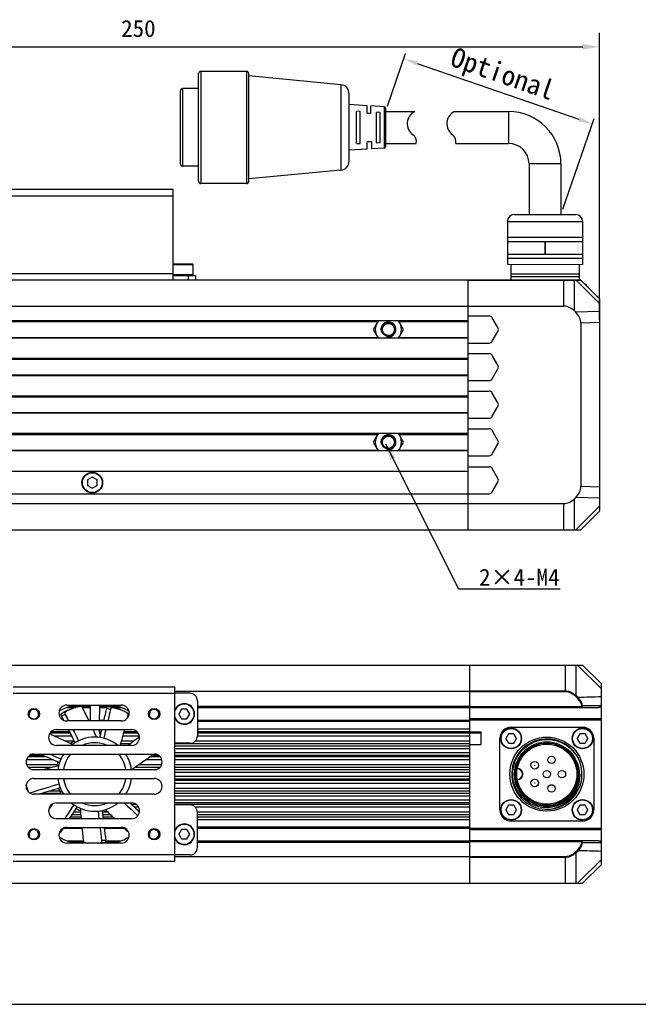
# Model space of a CAD drawing. Header units: millimetres. Extents: x -36 to 520, y 119 to 401.
# Tile 3 of 5: x 166 to 275, y 119 to 294. Entities that reach past the tile are written whole.
import ezdxf
from ezdxf.enums import TextEntityAlignment as Align

# ---------------------------------------------------------------- set-up
doc = ezdxf.new("R2010")
doc.units = ezdxf.units.MM
doc.header["$LTSCALE"] = 32.67
doc.header["$PDMODE"] = 3
doc.header["$PDSIZE"] = 8
doc.layers.get('0').update_dxf_attribs({"linetype": 'CONTINUOUS'})
doc.layers.get('Defpoints').update_dxf_attribs({"linetype": 'CONTINUOUS'})
for name, color, linetype in [('00_COMPONENTS', 7, 'CONTINUOUS'), ('50_ALL_DETAILS', 7, 'CONTINUOUS'), ('51__DRAFT_DIMS', 7, 'CONTINUOUS'), ('DRW0001FORMAT', 7, 'CONTINUOUS')]:
    doc.layers.add(name, color=color, linetype=linetype)
doc.layers.add('标注', color=3, linetype='CONTINUOUS', lineweight=25)
doc.layers.add('粗实线', color=7, linetype='CONTINUOUS', lineweight=30)
doc.styles.get("Standard").update_dxf_attribs({"font": 'simfang.ttf'})
doc.dimstyles.new('CST Standard', dxfattribs={"dimtxt": 3.5, "dimasz": 2.5, "dimexe": 1, "dimexo": 1, "dimgap": 0.6, "dimtad": 1, "dimtoh": 1, "dimdsep": 46, "dimtxsty": 'STANDARD', "dimcen": -2.5, "dimdle": 5, "dimadec": 1, "dimazin": 2, "dimtfac": 1, "dimtofl": 0, "dimtmove": 0, "dimatfit": 0, "dimfxl": 1, "dimtolj": 1, "dimarcsym": 0})
doc.dimstyles.new('DIMSTYLE_1', dxfattribs={"dimtxt": 3, "dimasz": 3, "dimexe": 2.5, "dimexo": 0.5, "dimgap": 0.75, "dimtad": 1, "dimlfac": 1.5, "dimdsep": 46, "dimtxsty": 'STANDARD', "dimblk": '_FILLED', "dimblk1": '_FILLED', "dimblk2": '_FILLED', "dimcen": 0.09, "dimclrt": 3, "dimazin": 2, "dimtp": 0.5, "dimtm": 0.5, "dimtfac": 1, "dimtofl": 0, "dimtmove": 0, "dimatfit": 3, "dimldrblk": '_FILLED', "dimfxl": 1, "dimtolj": 1, "dimarcsym": 0})
doc.dimstyles.get("Standard").update_dxf_attribs({"dimtxt": 3, "dimasz": 3, "dimexe": 2.5, "dimexo": 0.5, "dimtad": 1, "dimdsep": 46, "dimtxsty": 'STANDARD', "dimblk": '_FILLED', "dimblk1": '_FILLED', "dimblk2": '_FILLED', "dimcen": 0.09, "dimclrt": 3, "dimazin": 2, "dimtol": 1, "dimtp": 0.01, "dimtm": 0.01, "dimtfac": 1, "dimtofl": 0, "dimtmove": 0, "dimatfit": 3, "dimldrblk": '_FILLED', "dimfxl": 1, "dimtolj": 1, "dimarcsym": 0})

# ---------------------------------------------------------------- blocks, each defined once
blk = doc.blocks.new('_FILLED')
at = {"color": 0, "linetype": 'ByBlock'}
blk.add_solid([(0, 0), (-1, 0.167), (-1, -0.167)], dxfattribs=at)
blk = doc.blocks.new('*D1')
at = {"layer": '51__DRAFT_DIMS', "color": 0, "lineweight": -2}
for p, q in [((101.73, 240.34), (101.73, 291.26)), ((268.4, 240.34), (268.4, 291.26)), ((104.73, 288.76), (265.4, 288.76))]:
    blk.add_line(p, q, dxfattribs=at)
at = {"layer": 'Defpoints', "color": 0}
for p in [(268.4, 288.76), (101.73, 239.84), (268.4, 239.84)]:
    blk.add_point(p, dxfattribs=at)
at = {"layer": '51__DRAFT_DIMS', "color": 0, "linetype": 'ByBlock', "lineweight": -2, "xscale": 3, "yscale": 3, "zscale": 3, "rotation": 180}
blk.add_blockref('_FILLED', (101.73, 288.76), dxfattribs=at)
at = {"layer": '51__DRAFT_DIMS', "color": 0, "linetype": 'ByBlock', "lineweight": -2, "xscale": 3, "yscale": 3, "zscale": 3}
blk.add_blockref('_FILLED', (268.4, 288.76), dxfattribs=at)
at = {"layer": '51__DRAFT_DIMS', "color": 3, "insert": (186.57, 293.51), "char_height": 3, "attachment_point": 2, "line_spacing_factor": 0.9}
blk.add_mtext('\\A1;250', dxfattribs=at)
blk = doc.blocks.new('*D11')
at = {"layer": 'Defpoints', "color": 0}
for p in [(230.42, 277.29), (267.1, 275.1), (261.55, 259.01)]:
    blk.add_point(p, dxfattribs=at)
at = {"layer": '标注', "color": 0, "linetype": 'Continuous', "lineweight": -2, "ltscale": 3}
for p, q in [((230.75, 278.24), (233.98, 287.59)), ((236.01, 285.82), (264.74, 275.91)), ((261.87, 259.95), (267.43, 276.04))]:
    blk.add_line(p, q, dxfattribs=at)
at = {"layer": '标注', "color": 0}
for points in [[(236.15, 286.22), (235.88, 285.43), (233.65, 286.64)], [(264.6, 275.52), (264.87, 276.31), (267.1, 275.1)]]:
    blk.add_solid(points, dxfattribs=at)
at = {"layer": '标注', "color": 7, "insert": (251.08, 283.55), "char_height": 3.5, "attachment_point": 5, "rotation": 340.9636}
blk.add_mtext('\\A1;{\\C3;Optional}', dxfattribs=at)

msp = doc.modelspace()

# ---------------------------------------------------------------- linework, layer by layer
msp.add_line((265.3902, 257.7932), (265.3902, 250.1701))
at = {"color": 7}
msp.add_line((-36.1044, 118.9558), (519.9092, 118.9558), dxfattribs=at)
at = {"layer": '00_COMPONENTS', "color": 7}
for p, q in [((192.7327, 263.4299), (164.0661, 263.4299)), ((166.7994, 263.4975), (166.7327, 263.4309)), ((166.7994, 263.4975), (168.6661, 263.4975)), ((168.666, 263.4975), (168.7327, 263.4309)), ((188.1327, 263.4975), (188.0661, 263.4309)), ((188.1327, 263.4975), (189.9994, 263.4975)), ((189.9994, 263.4975), (190.0661, 263.4309)), ((192.7327, 247.4299), (192.7327, 263.4299)), ((196.1661, 250.2299), (192.7327, 250.2299)), ((196.2327, 250.1633), (196.2327, 248.2966)), ((192.7327, 248.2299), (196.7327, 248.2299)), ((196.7327, 248.2299), (196.7327, 247.4299)), ((264.7835, 247.9865), (252.648, 247.9865)), ((105.0661, 247.4299), (264.9319, 247.4299)), ((245.0661, 203.0966), (245.0661, 247.4299)), ((252.6865, 247.6504), (252.6874, 247.6483)), ((264.9661, 247.4253), (264.9661, 247.4633)), ((108.1014, 242.7633), (262.0308, 242.7633)), ((268.3597, 244.0966), (268.3994, 244.0966)), ((268.3994, 244.0966), (268.3994, 206.4299)), ((245.0661, 241.0299), (248.7853, 241.0299)), ((264.1827, 241.6776), (263.9192, 241.9338)), ((245.0661, 240.1633), (111.7327, 240.1633)), ((229.1169, 240.1633), (228.2316, 238.6299)), ((233.6203, 238.6299), (232.735, 240.1633)), ((250.3634, 238.9633), (249.3627, 240.6966)), ((265.0661, 239.7468), (265.0661, 210.7798)), ((228.2316, 238.6299), (229.1169, 237.0966)), ((232.735, 237.0966), (233.6203, 238.6299)), ((249.3627, 236.5633), (250.3634, 238.2966)), ((245.0661, 237.0966), (111.7327, 237.0966)), ((245.0661, 236.2299), (248.7853, 236.2299)), ((245.0661, 234.3633), (248.7853, 234.3633)), ((250.3634, 232.2966), (249.3627, 234.0299)), ((245.0661, 233.4966), (111.7327, 233.4966)), ((249.3627, 229.8966), (250.3634, 231.6299)), ((245.0661, 230.4299), (111.7327, 230.4299)), ((245.0661, 229.5633), (248.7853, 229.5633)), ((245.0661, 227.6966), (248.7853, 227.6966)), ((250.3634, 225.6299), (249.3627, 227.3633)), ((245.0661, 226.8299), (111.7327, 226.8299)), ((245.0661, 223.7633), (111.7327, 223.7633)), ((249.3627, 223.2299), (250.3634, 224.9633)), ((245.0661, 222.8966), (248.7853, 222.8966)), ((245.0661, 220.1633), (111.7327, 220.1633)), ((229.1169, 220.1633), (228.2316, 218.6299)), ((233.6203, 218.6299), (232.735, 220.1633)), ((245.0661, 221.0299), (248.7853, 221.0299)), ((250.3634, 218.9633), (249.3627, 220.6966)), ((228.2316, 218.6299), (229.1169, 217.0966)), ((232.735, 217.0966), (233.6203, 218.6299)), ((249.3627, 216.5633), (250.3634, 218.2966)), ((245.0661, 217.0966), (111.7327, 217.0966)), ((245.0661, 216.2299), (248.7853, 216.2299)), ((245.0661, 213.4299), (111.7327, 213.4299)), ((245.0661, 214.2966), (248.7853, 214.2966)), ((250.3634, 212.2299), (249.3627, 213.9633)), ((178.3994, 212.4283), (177.5661, 211.9472)), ((177.5661, 211.9472), (177.5661, 210.9849)), ((179.2327, 211.9472), (178.3994, 212.4283)), ((179.2327, 210.9849), (179.2327, 211.9472)), ((249.3627, 209.8299), (250.3634, 211.5633)), ((177.5661, 210.9849), (178.3994, 210.5038)), ((178.3994, 210.5038), (179.2327, 210.9849)), ((108.0135, 209.4966), (248.7853, 209.4966)), ((263.9192, 208.5928), (264.1827, 208.849)), ((108.1014, 207.7633), (262.0308, 207.7633)), ((268.3994, 206.4299), (265.0661, 203.0966)), ((105.0661, 203.0966), (265.0661, 203.0966)), ((105.3771, 179.1054), (265.3771, 179.1054)), ((245.3771, 140.4387), (245.3771, 179.1054)), ((268.7105, 175.7721), (265.3771, 179.1054)), ((164.3771, 175.2387), (193.0438, 175.2387)), ((193.0438, 144.3054), (193.0438, 175.2387)), ((268.7105, 143.7721), (268.7105, 175.7721)), ((245.3771, 174.4387), (193.0438, 174.4387)), ((195.7105, 174.1054), (193.0438, 174.1054)), ((173.8771, 172.0054), (183.5438, 172.0054)), ((173.9364, 171.6054), (175.4811, 171.6054)), ((174.2618, 171.1924), (174.9146, 171.43)), ((175.0219, 171.989), (175.0169, 172.0054)), ((176.6436, 171.6054), (178.0532, 171.6054)), ((179.6779, 171.6054), (181.0221, 171.6054)), ((182.1572, 171.6054), (183.4845, 171.6054)), ((182.3993, 171.9889), (182.4043, 172.0054)), ((182.6666, 171.4455), (183.3193, 171.2079)), ((194.2294, 171.2721), (193.7482, 170.4387)), ((195.1916, 171.2721), (194.2294, 171.2721)), ((195.6727, 170.4387), (195.1916, 171.2721)), ((197.0438, 172.7721), (197.0438, 166.5721)), ((197.0438, 171.6054), (245.3771, 171.6054)), ((245.3771, 171.5721), (268.2024, 171.5721)), ((173.3624, 169.3047), (172.9405, 170.1367)), ((173.2095, 169.6063), (172.9405, 170.1367)), ((173.5932, 170.3746), (174.1857, 169.2054)), ((193.7482, 170.4387), (194.2294, 169.6054)), ((194.2294, 169.6054), (195.1916, 169.6054)), ((195.1916, 169.6054), (195.6727, 170.4387)), ((268.7105, 169.5721), (245.3771, 169.5721)), ((172.0438, 167.6721), (185.3771, 167.6721)), ((173.2836, 169.3387), (173.3451, 169.3387)), ((183.5438, 169.2054), (173.8771, 169.2054)), ((177.7598, 169.3387), (178.0895, 169.3387)), ((179.6253, 169.3387), (180.4744, 169.3387)), ((179.7522, 166.2744), (180.0826, 167.6721)), ((180.7913, 167.6721), (180.4293, 166.1403)), ((197.0438, 169.3387), (245.3771, 169.3387)), ((268.7105, 169.3721), (245.3771, 169.3721)), ((252.7105, 168.1054), (265.3771, 168.1054)), ((245.3771, 167.3054), (247.3771, 167.3054)), ((245.3771, 167.1054), (247.3771, 167.1054)), ((247.3771, 165.0387), (247.3771, 167.3054)), ((250.7105, 153.4387), (250.7105, 166.1054)), ((252.2266, 166.9387), (251.7454, 166.1054)), ((251.7454, 166.1054), (252.2266, 165.2721)), ((253.1888, 166.9387), (252.2266, 166.9387)), ((253.6699, 166.1054), (253.1888, 166.9387)), ((253.1888, 165.2721), (253.6699, 166.1054)), ((264.8932, 166.9387), (264.4121, 166.1054)), ((264.4121, 166.1054), (264.8932, 165.2721)), ((265.8555, 166.9387), (264.8932, 166.9387)), ((266.3366, 166.1054), (265.8555, 166.9387)), ((265.8555, 165.2721), (266.3366, 166.1054)), ((267.3771, 166.1054), (267.3771, 153.4387)), ((185.3771, 164.8721), (172.0438, 164.8721)), ((195.7105, 165.2387), (193.0438, 165.2387)), ((245.3771, 165.0387), (247.3771, 165.0387)), ((252.2266, 165.2721), (253.1888, 165.2721)), ((264.8932, 165.2721), (265.8555, 165.2721)), ((168.0438, 163.3387), (189.3771, 163.3387)), ((189.3771, 160.5387), (168.0438, 160.5387)), ((168.0438, 159.0054), (189.3771, 159.0054)), ((166.7759, 157.2751), (166.6703, 157.874)), ((189.3771, 156.2054), (168.0438, 156.2054)), ((172.0438, 154.6721), (185.3771, 154.6721)), ((195.7105, 154.3054), (193.0438, 154.3054)), ((252.2266, 154.2721), (251.7454, 153.4387)), ((253.1888, 154.2721), (252.2266, 154.2721)), ((253.6699, 153.4387), (253.1888, 154.2721)), ((264.8932, 154.2721), (264.4121, 153.4387)), ((265.8555, 154.2721), (264.8932, 154.2721)), ((266.3366, 153.4387), (265.8555, 154.2721)), ((179.63, 151.8721), (179.4698, 153.2367)), ((180.1519, 153.3421), (180.3246, 151.8721)), ((197.0438, 146.7721), (197.0438, 152.9721)), ((251.7454, 153.4387), (252.2266, 152.6054)), ((252.2266, 152.6054), (253.1888, 152.6054)), ((253.1888, 152.6054), (253.6699, 153.4387)), ((264.4121, 153.4387), (264.8932, 152.6054)), ((264.8932, 152.6054), (265.8555, 152.6054)), ((265.8555, 152.6054), (266.3366, 153.4387)), ((185.3771, 151.8721), (172.0438, 151.8721)), ((173.2836, 150.2054), (176.5516, 150.2054)), ((173.8771, 150.3387), (183.5438, 150.3387)), ((180.5225, 150.2054), (184.0492, 150.2054)), ((197.0438, 150.2054), (245.3771, 150.2054)), ((245.3771, 150.1721), (268.7105, 150.1721)), ((265.3771, 151.4387), (252.7105, 151.4387)), ((173.2009, 150.1636), (172.7724, 149.5065)), ((194.2294, 149.9387), (193.7482, 149.1054)), ((193.7482, 149.1054), (194.2294, 148.2721)), ((195.1916, 149.9387), (194.2294, 149.9387)), ((195.6727, 149.1054), (195.1916, 149.9387)), ((195.1916, 148.2721), (195.6727, 149.1054)), ((245.3771, 149.9721), (268.7105, 149.9721)), ((183.5438, 147.5387), (173.8771, 147.5387)), ((173.9364, 147.9387), (176.8096, 147.9387)), ((175.0167, 147.5387), (175.0216, 147.5552)), ((180.7846, 147.9387), (183.4845, 147.9387)), ((182.3991, 147.5551), (182.4041, 147.5387)), ((194.2294, 148.2721), (195.1916, 148.2721)), ((197.0438, 147.9387), (245.3771, 147.9387)), ((268.2024, 147.9721), (245.3771, 147.9721)), ((195.7105, 145.4387), (193.0438, 145.4387)), ((245.3771, 145.1054), (193.0438, 145.1054)), ((193.0438, 144.3054), (164.3771, 144.3054)), ((268.7105, 143.7721), (265.3771, 140.4387)), ((105.3771, 140.4387), (265.3771, 140.4387))]:
    msp.add_line(p, q, dxfattribs=at)
at = {"layer": '00_COMPONENTS', "color": 4}
for p, q in [((192.7327, 262.2966), (164.0661, 262.2966)), ((166.8994, 263.4975), (166.8994, 263.4299)), ((168.5661, 263.4975), (168.5661, 263.4299)), ((188.2327, 263.4975), (188.2327, 263.4299)), ((189.8994, 263.4975), (189.8994, 263.4299)), ((192.7327, 250.1633), (196.2327, 250.1633)), ((164.0661, 248.5633), (192.7327, 248.5633)), ((196.2327, 248.2966), (192.7327, 248.2966)), ((195.3994, 248.2299), (195.3994, 247.4299)), ((245.0661, 247.3714), (262.0308, 247.3714)), ((262.0308, 242.7633), (262.0308, 247.4299)), ((262.0308, 247.3714), (262.1602, 247.3713)), ((263.9192, 247.3465), (264.2719, 247.3465)), ((263.9192, 241.9338), (263.9192, 247.3465)), ((264.2719, 247.3465), (264.8872, 247.3647)), ((264.3384, 247.3485), (264.3702, 247.3494)), ((264.4311, 247.3513), (264.6338, 247.3573)), ((264.6338, 247.3573), (264.726, 247.36)), ((264.7491, 247.3607), (264.7954, 247.362)), ((264.8185, 247.3627), (264.8644, 247.364)), ((264.8872, 247.3647), (265.0686, 247.3698)), ((265.052, 247.3695), (265.0686, 247.3698)), ((265.0686, 247.3698), (265.073, 247.3717)), ((265.0686, 247.3698), (265.073, 247.3717)), ((268.3994, 241.7945), (264.1827, 241.6776)), ((127.7588, 240.0299), (229.0399, 240.0299)), ((232.812, 240.0299), (245.0661, 240.0299)), ((268.3994, 239.8392), (265.0661, 239.7468)), ((127.7588, 237.2299), (229.0399, 237.2299)), ((232.812, 237.2299), (245.0661, 237.2299)), ((111.7327, 233.3633), (245.0661, 233.3633)), ((111.7327, 230.5633), (245.0661, 230.5633)), ((111.7327, 226.6966), (245.0661, 226.6966)), ((111.7327, 223.8966), (245.0661, 223.8966)), ((127.7588, 220.0299), (229.0399, 220.0299)), ((232.812, 220.0299), (245.0661, 220.0299)), ((127.7588, 217.2299), (229.0399, 217.2299)), ((232.812, 217.2299), (245.0661, 217.2299)), ((268.3994, 210.6873), (265.0661, 210.7798)), ((263.9192, 203.0966), (263.9192, 208.5928)), ((268.3994, 208.7321), (264.1827, 208.849)), ((262.0308, 203.0966), (262.0308, 207.7633)), ((268.3994, 207.3133), (264.1827, 203.0966)), ((262.3418, 174.3559), (262.3418, 179.1054)), ((264.2303, 173.6927), (264.2303, 179.1054)), ((268.7105, 174.8887), (264.4938, 179.1054)), ((164.3771, 174.1054), (193.0438, 174.1054)), ((262.3418, 174.4973), (245.3771, 174.4973)), ((262.3418, 174.3559), (245.3771, 174.3559)), ((264.117, 173.5762), (264.2303, 173.6927)), ((264.4697, 173.2332), (264.117, 173.5762)), ((264.583, 173.3497), (264.2303, 173.6927)), ((264.4697, 173.2332), (264.583, 173.3497)), ((174.4641, 171.8054), (177.9894, 171.8054)), ((179.6851, 171.8054), (182.9569, 171.8054)), ((180.9758, 171.4861), (181.6285, 171.2485)), ((181.9465, 171.5419), (181.2938, 171.7795)), ((197.0438, 171.8054), (245.3771, 171.8054)), ((245.3771, 171.7721), (265.054, 171.7721)), ((265.054, 171.7721), (265.054, 171.5721)), ((265.2405, 171.927), (265.3797, 171.9595)), ((265.3797, 171.9595), (268.6708, 171.9489)), ((172.9405, 170.1367), (173.5932, 170.3746)), ((172.9955, 170.5659), (173.6483, 170.8035)), ((197.0438, 169.1387), (245.3771, 169.1387)), ((197.0438, 167.8244), (245.3771, 167.8244)), ((174.5206, 167.0127), (170.8571, 167.0127)), ((171.1211, 167.3246), (174.3633, 167.3246)), ((174.7724, 166.513), (171.6593, 166.513)), ((179.6268, 167.3246), (180.0006, 167.3246)), ((179.9269, 167.0127), (179.6845, 167.0127)), ((186.7552, 166.513), (183.8272, 166.513)), ((186.5638, 167.0127), (183.9585, 167.0127)), ((184.0389, 167.3246), (186.2999, 167.3246)), ((197.0438, 167.3246), (245.3771, 167.3246)), ((245.3771, 167.0127), (197.0438, 167.0127)), ((245.3771, 166.513), (197.0438, 166.513)), ((245.3771, 167.2721), (247.3771, 167.2721)), ((175.1522, 165.6253), (173.5969, 165.6253)), ((185.0211, 165.1255), (183.4502, 165.1255)), ((185.6902, 165.6253), (183.5879, 165.6253)), ((245.3771, 165.1255), (193.0438, 165.1255)), ((193.0438, 164.8193), (245.3771, 164.8193)), ((193.0438, 164.3195), (245.3771, 164.3195)), ((245.3771, 165.6253), (196.649, 165.6253)), ((170.27, 162.8186), (166.9553, 162.8186)), ((167.3006, 163.1248), (169.5556, 163.1248)), ((190.4657, 162.8186), (188.53, 162.8186)), ((188.9477, 163.1248), (190.1204, 163.1248)), ((193.0438, 163.6246), (245.3771, 163.6246)), ((193.0438, 163.1248), (245.3771, 163.1248)), ((245.3771, 162.8186), (193.0438, 162.8186)), ((171.4334, 162.3188), (166.6969, 162.3188)), ((172.1102, 161.4253), (166.742, 161.4253)), ((171.1356, 160.9255), (167.0794, 160.9255)), ((190.3416, 160.9255), (185.8549, 160.9255)), ((190.6789, 161.4253), (186.5763, 161.4253)), ((190.7241, 162.3188), (187.8387, 162.3188)), ((245.3771, 162.3188), (193.0438, 162.3188)), ((245.3771, 161.4253), (193.0438, 161.4253)), ((245.3771, 160.9255), (193.0438, 160.9255)), ((167.5783, 160.6193), (170.0017, 160.6193)), ((185.5607, 160.6193), (189.8427, 160.6193)), ((193.0438, 160.6193), (245.3771, 160.6193)), ((193.0438, 160.1195), (245.3771, 160.1195)), ((193.0438, 159.4246), (245.3771, 159.4246)), ((193.0438, 158.9248), (245.3771, 158.9248)), ((166.776, 157.2253), (166.6969, 157.2253)), ((172.3971, 157.2253), (172.3394, 157.2253)), ((245.3771, 158.6186), (193.0438, 158.6186)), ((245.3771, 158.1188), (193.0438, 158.1188)), ((245.3771, 157.2253), (193.0438, 157.2253)), ((167.4931, 156.3184), (167.4655, 156.4747)), ((169.6609, 156.4193), (172.6869, 156.4193)), ((172.6187, 156.7255), (170.676, 156.7255)), ((245.3771, 156.7255), (193.0438, 156.7255)), ((193.0438, 156.4193), (245.3771, 156.4193)), ((193.0438, 155.9195), (245.3771, 155.9195)), ((170.9454, 153.9188), (170.8035, 153.9188)), ((186.1784, 154.4186), (185.3409, 154.4186)), ((186.6174, 153.9188), (185.8725, 153.9188)), ((193.0438, 155.2246), (245.3771, 155.2246)), ((193.0438, 154.7248), (245.3771, 154.7248)), ((245.3771, 154.4186), (193.0438, 154.4186)), ((245.3771, 153.9188), (196.649, 153.9188)), ((174.5454, 152.2195), (176.3609, 152.2195)), ((176.3343, 152.5314), (174.7498, 152.5314)), ((176.2937, 153.0312), (175.0777, 153.0312)), ((181.1757, 153.0312), (180.1943, 153.0312)), ((181.6696, 152.5314), (180.2469, 152.5314)), ((180.2836, 152.2195), (181.9811, 152.2195)), ((245.3771, 153.0312), (197.0438, 153.0312)), ((245.3771, 152.5314), (197.0438, 152.5314)), ((197.0438, 152.2195), (245.3771, 152.2195)), ((197.0438, 151.7198), (245.3771, 151.7198)), ((197.0438, 150.4054), (245.3771, 150.4054)), ((172.7724, 149.5065), (172.6495, 149.6096)), ((174.4641, 147.7387), (176.8873, 147.7387)), ((179.8915, 147.6419), (180.5861, 147.6419)), ((180.7846, 148.0264), (180.0899, 148.0264)), ((180.72, 147.7387), (182.9568, 147.7387)), ((197.0438, 147.7387), (245.3771, 147.7387)), ((265.054, 147.7721), (245.3771, 147.7721)), ((265.054, 147.7721), (265.054, 147.9721)), ((265.2405, 147.6171), (265.3797, 147.5846)), ((268.6708, 147.5952), (265.3797, 147.5846)), ((193.0438, 145.4387), (164.3771, 145.4387)), ((245.3771, 145.1882), (262.3418, 145.1882)), ((245.3771, 145.0468), (262.3418, 145.0468)), ((262.3418, 140.4387), (262.3418, 145.1882)), ((264.117, 145.9679), (264.4697, 146.3109)), ((264.117, 145.9679), (264.2303, 145.8514)), ((264.2303, 145.8514), (264.583, 146.1944)), ((264.2303, 140.4387), (264.2303, 145.8514)), ((264.4697, 146.3109), (264.583, 146.1944)), ((268.7105, 144.6554), (264.4938, 140.4387))]:
    msp.add_line(p, q, dxfattribs=at)
at = {"layer": '00_COMPONENTS', "color": 7}
for points in [[(266.05, 246.3995), (265.6657, 246.7819), (265.2854, 247.1604), (265.073, 247.3717)], [(268.3638, 244.0966), (268.0314, 244.4275), (267.6271, 244.8298), (267.2269, 245.2282), (266.8306, 245.6226), (266.05, 246.3995)], [(173.5932, 170.3746), (173.8569, 169.8547), (174.1203, 169.3347)], [(180.7912, 167.6721), (180.6977, 167.2752), (180.5636, 166.7077), (180.4293, 166.1403)], [(179.7522, 166.2744), (179.8893, 166.8534), (180.0261, 167.4324)], [(179.6301, 151.8721), (179.5376, 152.6575), (179.4698, 153.2367)], [(180.1519, 153.3421), (180.2211, 152.7512), (180.2905, 152.1604), (180.3246, 151.8721)]]:
    msp.add_lwpolyline(points, dxfattribs=at)
for centre, radius in [((230.926, 238.6299), 1.214), ((230.926, 238.6299), 1.0807), ((230.926, 218.6299), 1.214), ((230.926, 218.6299), 1.0807), ((178.3994, 211.4633), 1.8333), ((168.0438, 170.4387), 1), ((168.0438, 170.4387), 0.9333), ((189.3771, 170.4387), 1), ((189.3771, 170.4387), 0.9333), ((252.7105, 166.1054), 1.8333), ((265.3771, 166.1054), 1.8333), ((259.0438, 159.7721), 5.7333), ((259.0438, 159.7721), 5.5333), ((259.0438, 159.7721), 5.3333), ((259.8679, 162.3082), 0.6667), ((256.8864, 161.3395), 0.6667), ((259.0438, 159.7721), 0.6667), ((261.7105, 159.7721), 0.6667), ((256.8864, 158.2046), 0.6667), ((259.8679, 157.2359), 0.6667), ((252.7105, 153.4387), 1.8333), ((265.3771, 153.4387), 1.8333), ((168.0438, 149.1054), 1), ((168.0438, 149.1054), 0.9333), ((189.3771, 149.1054), 1), ((189.3771, 149.1054), 0.9333)]:
    msp.add_circle(centre, radius, dxfattribs=at)
at = {"layer": '00_COMPONENTS', "color": 4}
for centre, radius in [((178.3994, 211.4633), 1.7667), ((252.7105, 166.1054), 1.7667), ((265.3771, 166.1054), 1.7667), ((259.0438, 159.7721), 6.5667), ((256.8864, 161.3395), 0.00667), ((259.8679, 162.3082), 0.00667), ((259.0438, 159.7721), 0.00667), ((261.7105, 159.7721), 0.00667), ((256.8864, 158.2046), 0.00667), ((259.8679, 157.2359), 0.00667), ((252.7105, 153.4387), 1.7667), ((265.3771, 153.4387), 1.7667)]:
    msp.add_circle(centre, radius, dxfattribs=at)
at = {"layer": '00_COMPONENTS', "color": 7}
for centre, radius, start, end in [((196.1661, 250.1633), 0.0667, 0, 90), ((196.1661, 248.2966), 0.0667, 270, 0), ((264.9319, 247.2299), 0.2, 45.142107, 90), ((248.7853, 240.3633), 0.6667, 30, 90), ((230.926, 238.6299), 2.3333, 138.90566, 221.09434), ((230.926, 238.6299), 2.3333, 318.90566, 41.09434), ((249.7861, 238.6299), 0.6667, 330, 30), ((248.7853, 236.8966), 0.6667, 270, 330), ((248.7853, 233.6966), 0.6667, 30, 90), ((249.7861, 231.9633), 0.6667, 330, 30), ((248.7853, 230.2299), 0.6667, 270, 330), ((248.7853, 227.0299), 0.6667, 30, 90), ((249.7861, 225.2966), 0.6667, 330, 30), ((248.7853, 223.5633), 0.6667, 270, 330), ((230.926, 218.6299), 2.3333, 138.90566, 221.09434), ((230.926, 218.6299), 2.3333, 318.90566, 41.09434), ((248.7853, 220.3633), 0.6667, 30, 90), ((249.7861, 218.6299), 0.6667, 330, 30), ((248.7853, 216.8966), 0.6667, 270, 330), ((248.7853, 213.6299), 0.6667, 30, 90), ((178.3994, 211.4633), 0.9333, 147.570648, 153.234499), ((178.3994, 211.4633), 0.9333, 87.023371, 93.565993), ((178.3994, 211.4633), 0.9333, 27.897168, 33.565993), ((249.7861, 211.8966), 0.6667, 330, 30), ((178.3994, 211.4633), 0.9333, 207.791836, 212.906766), ((178.3994, 211.4633), 0.9333, 267.574511, 272.906766), ((178.3994, 211.4633), 0.9333, 328.115076, 333.234499), ((248.7853, 210.1633), 0.6667, 270, 330), ((195.7105, 172.7721), 1.3333, 0, 90), ((173.8771, 170.6054), 1.4, 90, 270), ((178.7105, 159.7721), 12.7616, 106.53122, 119.042547), ((177.1506, 165.3253), 6.502, 116.870039, 122.591973), ((177.1225, 165.3797), 6.4408, 116.207272, 116.865296), ((177.1029, 165.4201), 6.3959, 110.006906, 116.209483), ((74.0344, 119.1908), 115.2121, 25.72865, 27.049778), ((176.3873, 170.6921), 1.9513, 31.38553, 42.310968), ((-311.3443, 163.0186), 489.4747, 0.724219, 1.017241), ((270.1716, 168.3829), 90.5514, 177.831034, 179.47957), ((181.3072, 170.5229), 2.0707, 134.259332, 141.56885), ((181.1082, 165.0942), 6.502, 76.870039, 82.591973), ((178.7105, 159.7721), 12.7616, 60.956889, 73.468783), ((181.1216, 165.1539), 6.4408, 76.207272, 76.865296), ((181.1325, 165.1974), 6.3959, 70.006906, 76.209483), ((183.5438, 170.6054), 1.4, 270, 90), ((194.7105, 170.4387), 1.8333, 204.417144, 155.582856), ((194.7105, 170.4387), 0.9333, 117.851978, 123.234499), ((194.7105, 170.4387), 0.9333, 57.836628, 63.234499), ((266.336, 171.5126), 2.3753, 1.433646, 10.584491), ((72.8892, 195.9344), 114.7731, 346.796974, 347.051287), ((194.7105, 170.4387), 0.9333, 177.30059, 183.234499), ((194.7105, 170.4387), 0.9333, 237.836628, 243.234499), ((194.7105, 170.4387), 0.9333, 297.851978, 303.234499), ((194.7105, 170.4387), 0.9333, 357.30059, 3.234499), ((172.0438, 166.2721), 1.4, 90, 270), ((-958.3632, -404.0295), 1268.6666, 26.6672169, 26.7842326), ((73.2745, 118.8286), 116.0539, 24.163013, 24.889529), ((270.1716, 168.3829), 90.5514, 180.449786, 180.692075), ((71.7581, 196.2163), 115.9388, 344.314752, 345.747167), ((185.3771, 166.2721), 1.4, 270, 90), ((252.7105, 166.1054), 2, 90, 180), ((265.3771, 166.1054), 2, 0, 90), ((124.3739, 60.7596), 115.8438, 64.162073, 66.378288), ((178.8119, 159.7731), 6.5695, 50.926307, 129.089863), ((180.5303, 167.3308), 0.9044, 182.637187, 222.060061), ((-573.8798, 1181.7511), 1268.6443, 306.7218343, 306.8394692), ((195.7105, 166.5721), 1.3333, 270, 360), ((252.7105, 166.1054), 0.9333, 177.023471, 183.565993), ((252.7105, 166.1054), 0.9333, 117.908454, 123.565993), ((259.0438, 159.7721), 6.2333, 20.894128, 20.584684), ((252.7105, 166.1054), 0.9333, 58.11066, 63.234499), ((252.7105, 166.1054), 0.9333, 357.574486, 2.906766), ((265.3771, 166.1054), 0.9333, 177.023471, 183.565993), ((265.3771, 166.1054), 0.9333, 117.908454, 123.565993), ((265.3771, 166.1054), 0.9333, 58.11066, 63.234499), ((265.3771, 166.1054), 0.9333, 357.574486, 2.906766), ((178.8119, 159.7731), 6.9029, 121.522041, 128.384123), ((252.7105, 166.1054), 0.9333, 237.559362, 243.234499), ((252.7105, 166.1054), 0.9333, 297.796251, 302.906766), ((265.3771, 166.1054), 0.9333, 237.559362, 243.234499), ((265.3771, 166.1054), 0.9333, 297.796251, 302.906766), ((168.0438, 161.9387), 1.4, 90, 270), ((-329.7224, -1002.6593), 1268.1999, 66.6673255, 66.8402469), ((178.8119, 159.7731), 6.5695, 147.121404, 173.305511), ((178.8119, 159.7731), 6.5695, 6.692886, 32.8721), ((120.3004, 256.3982), 115.8121, 304.162122, 306.530359), ((189.3771, 161.9387), 1.4, 270, 90), ((200.7987, 48.7638), 116.018, 104.162844, 105.542689), ((178.8119, 159.7731), 6.9029, 161.523277, 168.381655), ((178.7105, 159.7721), 6.9029, 6.377146, 7.861893), ((253.7105, 159.7721), 1, 275.379379, 84.620621), ((253.7771, 159.7721), 1, 271.601628, 88.398607), ((168.0438, 157.6054), 1.4, 90, 270), ((178.8119, 159.7731), 6.5695, 186.711108, 212.902484), ((178.8119, 159.7731), 6.5695, 327.099795, 353.28883), ((189.3771, 157.6054), 1.4, 270, 90), ((252.3183, 159.5638), 12.5618, 0.94986, 1.562327), ((259.0838, 159.5208), 5.8044, 2.625772, 3.808503), ((260.3654, 159.5811), 4.5215, 2.42094, 2.606477), ((172.9552, 159.071), 6.3972, 190.761543, 196.20972), ((173.0603, 158.3834), 6.3813, 190.001398, 193.897772), ((172.9971, 159.0829), 6.4408, 196.207272, 196.865296), ((173.0534, 159.1005), 6.4998, 196.869659, 202.371008), ((536.325, -1057.175), 1268.4647, 106.6683679, 106.9053788), ((536.5598, -1057.9594), 1268.5939, 106.6672128, 106.8444527), ((178.8119, 159.7731), 6.9029, 201.520346, 208.383661), ((267.2293, 88.7102), 116.2879, 144.163087, 144.520249), ((172.0438, 153.2721), 1.4, 90, 270), ((266.5248, 89.2025), 115.4284, 145.567315, 146.148233), ((314.6622, 236.4045), 165.8453, 209.832761, 209.877115), ((235.373, 39.4362), 131.5334, 119.224008, 119.347349), ((1253.1806, -554.6664), 1290.3182, 146.6683681, 146.7995935), ((1235.6341, -543.1265), 1268.6274, 146.6672198, 146.7813846), ((178.8119, 159.7731), 6.5695, 230.950599, 309.042737), ((178.7105, 159.7721), 6.9029, 242.222624, 249.313203), ((292.0581, 162.1568), 116.1236, 184.162751, 185.081196), ((1028.4379, 1050.6912), 1231.1844, 226.6997723, 226.8537364), ((185.3771, 153.2721), 1.4, 270, 90), ((195.7105, 152.9721), 1.3333, 0, 90), ((252.7105, 153.4387), 0.9333, 117.908454, 123.565993), ((252.7105, 153.4387), 0.9333, 58.11066, 63.234499), ((265.3771, 153.4387), 0.9333, 117.908454, 123.565993), ((265.3771, 153.4387), 0.9333, 58.11066, 63.234499), ((178.7105, 159.7721), 6.9029, 282.363805, 289.057664), ((263.9411, 234.3029), 115.9966, 224.162071, 225.286556), ((252.7105, 153.4387), 2, 180, 270), ((252.7105, 153.4387), 0.9333, 177.023471, 183.565993), ((252.7105, 153.4387), 0.9333, 237.559362, 243.234499), ((252.7105, 153.4387), 0.9333, 297.796251, 302.906766), ((252.7105, 153.4387), 0.9333, 357.574486, 2.906766), ((265.3771, 153.4387), 0.9333, 177.023471, 183.565993), ((265.3771, 153.4387), 0.9333, 237.559362, 243.234499), ((265.3771, 153.4387), 2, 270, 360), ((265.3771, 153.4387), 0.9333, 297.796251, 302.906766), ((265.3771, 153.4387), 0.9333, 357.574486, 2.906766), ((173.8771, 148.9387), 1.4, 90, 270), ((291.0858, 162.0642), 115.1469, 185.844637, 187.050305), ((183.5438, 148.9387), 1.4, 270, 90), ((263.1754, 233.5155), 114.8982, 226.430291, 227.018926), ((194.7105, 149.1054), 1.8333, 204.417144, 155.582856), ((178.7105, 159.7721), 12.7616, 240.956889, 253.468783), ((178.7105, 159.7721), 12.7616, 286.53122, 299.042547), ((194.7105, 149.1054), 0.9333, 177.30059, 183.234499), ((194.7105, 149.1054), 0.9333, 117.851978, 123.234499), ((194.7105, 149.1054), 0.9333, 57.836628, 63.234499), ((194.7105, 149.1054), 0.9333, 357.30059, 3.234499), ((178.5075, 154.0277), 6.5429, 256.730144, 262.693981), ((178.473, 153.9929), 6.5075, 277.272265, 282.58998), ((179.164, 154.0141), 6.529, 277.281037, 282.581208), ((194.7105, 149.1054), 0.9333, 237.836628, 243.234499), ((194.7105, 149.1054), 0.9333, 297.851978, 303.234499), ((195.7105, 146.7721), 1.3333, 270, 360), ((266.336, 148.0315), 2.3753, 349.415509, 358.566353)]:
    msp.add_arc(centre, radius, start, end, dxfattribs=at)
at = {"layer": '00_COMPONENTS', "color": 4}
for centre, radius, start, end in [((264.9294, 247.2405), 0.1895, 83.760988, 89.987938), ((230.926, 238.6299), 1.3333, 255, 195), ((230.926, 218.6299), 1.3333, 255, 195), ((168.0438, 170.4387), 0.8333, 255, 195), ((189.3771, 170.4387), 0.8333, 255, 195), ((194.7105, 170.4387), 1.7667, 199.019547, 160.980427), ((178.8119, 159.7731), 5.5695, 66.330903, 113.668251), ((178.8119, 159.7731), 5.5695, 140.183194, 172.09793), ((178.8119, 159.7731), 5.5695, 7.901668, 39.815814), ((178.8119, 159.7731), 5.5695, 187.922927, 219.843809), ((178.8119, 159.7731), 5.5695, 320.155204, 352.076582), ((178.8119, 159.7731), 5.5695, 246.383194, 293.615777), ((194.7105, 149.1054), 1.7667, 199.019547, 160.980427), ((168.0438, 149.1054), 0.8333, 255, 195), ((189.3771, 149.1054), 0.8333, 255, 195)]:
    msp.add_arc(centre, radius, start, end, dxfattribs=at)
at = {"layer": '00_COMPONENTS', "color": 7}
for centre, major_axis, ratio, start_param, end_param in [((262.0308, 238.0492), (0, 4.714), 0.70710678, -0.60228735, 0), ((260.352, 239.6814), (-4.7131, -0.1307), 0.70697091, 3.12199215, 3.74415934), ((260.352, 210.8451), (-4.7131, 0.1307), 0.70697091, 2.53902597, 3.16119316), ((262.0308, 212.4773), (0, 4.714), 0.70710678, 3.14159265, 3.74388)]:
    msp.add_ellipse(centre, major_axis=major_axis, ratio=ratio, start_param=start_param, end_param=end_param, dxfattribs=at)
at = {"layer": '00_COMPONENTS', "color": 4}
for points, knots in [([(262.1602, 247.3713), (262.3225, 247.371), (262.9089, 247.3682), (263.4953, 247.3588), (263.9192, 247.3465)], [0, 0, 0, 0, 0.27687511, 1, 1, 1, 1]), ([(263.8059, 247.4299), (263.8284, 247.4299), (263.8775, 247.4111), (263.9074, 247.37), (263.9192, 247.3465)], [0, 0, 0, 0, 0.4606288, 1, 1, 1, 1]), ([(264.1586, 247.4299), (264.1811, 247.4299), (264.2303, 247.4111), (264.2602, 247.37), (264.2719, 247.3465)], [0, 0, 0, 0, 0.4606297, 1, 1, 1, 1]), ([(264.2303, 173.6927), (263.9765, 173.932), (263.5351, 174.2386), (262.868, 174.4589), (262.5168, 174.4973), (262.3418, 174.4973)], [0, 0, 0, 0, 0.49917552, 0.74957131, 1, 1, 1, 1]), ([(264.117, 173.5762), (263.8805, 173.8061), (263.4679, 174.1029), (262.8393, 174.3182), (262.5073, 174.3559), (262.3418, 174.3559)], [0, 0, 0, 0, 0.49921251, 0.74959771, 1, 1, 1, 1]), ([(265.2405, 171.927), (265.1825, 172.1756), (264.9805, 172.6555), (264.6529, 173.0551), (264.4697, 173.2332)], [0, 0, 0, 0, 0.49978379, 1, 1, 1, 1]), ([(265.3797, 171.9595), (265.32, 172.2224), (265.1127, 172.7312), (264.7736, 173.1588), (264.583, 173.3497)], [0, 0, 0, 0, 0.49984864, 1, 1, 1, 1]), ([(265.054, 171.5721), (265.0997, 171.5721), (265.1933, 171.592), (265.3099, 171.6785), (265.3817, 171.8093), (265.3876, 171.9108), (265.3797, 171.9595)], [0, 0, 0, 0, 0.24014427, 0.48605235, 0.74046184, 1, 1, 1, 1]), ([(265.054, 171.7721), (265.077, 171.7721), (265.1232, 171.7779), (265.1872, 171.8056), (265.2381, 171.8555), (265.2456, 171.905), (265.2405, 171.927)], [0, 0, 0, 0, 0.25162956, 0.50285705, 0.75267738, 1, 1, 1, 1]), ([(264.4697, 146.3109), (264.6529, 146.489), (264.9805, 146.8886), (265.1825, 147.3685), (265.2405, 147.6171)], [0, 0, 0, 0, 0.50030946, 1, 1, 1, 1]), ([(264.583, 146.1944), (264.7736, 146.3854), (265.1127, 146.8129), (265.32, 147.3217), (265.3797, 147.5846)], [0, 0, 0, 0, 0.50023878, 1, 1, 1, 1]), ([(265.3797, 147.5846), (265.3876, 147.6334), (265.3817, 147.7348), (265.3099, 147.8656), (265.1934, 147.9521), (265.0997, 147.9721), (265.054, 147.9721)], [0, 0, 0, 0, 0.25947521, 0.51390808, 0.75982277, 1, 1, 1, 1]), ([(265.2405, 147.6171), (265.2456, 147.6391), (265.2381, 147.6886), (265.1872, 147.7385), (265.1232, 147.7662), (265.077, 147.7721), (265.054, 147.7721)], [0, 0, 0, 0, 0.24732263, 0.49718946, 0.74838979, 1, 1, 1, 1]), ([(262.3418, 145.1882), (262.5073, 145.1882), (262.8394, 145.226), (263.468, 145.4413), (263.8806, 145.7381), (264.117, 145.9679)], [0, 0, 0, 0, 0.25043186, 0.50088625, 1, 1, 1, 1]), ([(262.3418, 145.0468), (262.5169, 145.0468), (262.8681, 145.0853), (263.5352, 145.3056), (263.9766, 145.6121), (264.2303, 145.8514)], [0, 0, 0, 0, 0.25045679, 0.50091923, 1, 1, 1, 1])]:
    msp.add_open_spline(points, degree=3, knots=knots, dxfattribs=at)
for points in [[(268.3994, 243.2137), (267.0231, 244.5908), (265.6472, 245.9683), (264.2719, 247.3465)], [(264.95, 247.4288), (264.9939, 247.424), (265.0382, 247.4018), (265.0686, 247.3698)], [(268.3597, 244.0966), (267.2628, 245.1878), (266.1658, 246.2789), (265.0686, 247.3698)], [(268.7105, 173.4695), (267.3346, 173.4306), (265.9588, 173.3908), (264.583, 173.3497)], [(268.7105, 146.0746), (267.3346, 146.1135), (265.9588, 146.1534), (264.583, 146.1944)]]:
    msp.add_open_spline(points, degree=3, dxfattribs=at)
at = {"layer": '00_COMPONENTS', "color": 7}
for points, knots in [([(172.9955, 170.5659), (173.0954, 170.6297), (173.4995, 170.8728), (173.9302, 171.0717), (174.2618, 171.1924)], [0, 0, 0, 0, 0.25140363, 1, 1, 1, 1]), ([(176.3661, 171.7738), (176.2417, 171.7591), (175.7491, 171.6867), (175.2647, 171.5574), (174.9146, 171.43)], [0, 0, 0, 0, 0.25157123, 1, 1, 1, 1]), ([(176.6436, 171.5852), (176.6285, 171.6148), (176.5925, 171.6689), (176.524, 171.7326), (176.4468, 171.7711), (176.3916, 171.7768), (176.3661, 171.7738)], [0, 0, 0, 0, 0.28118419, 0.54421545, 0.78298894, 1, 1, 1, 1]), ([(180.9758, 171.4861), (180.9856, 171.5285), (181.0169, 171.6093), (181.0926, 171.7082), (181.1878, 171.7725), (181.261, 171.7838), (181.2938, 171.7795)], [0, 0, 0, 0, 0.27942868, 0.5471184, 0.78784176, 1, 1, 1, 1]), ([(181.2938, 171.7795), (181.4113, 171.7642), (181.8771, 171.6907), (182.3349, 171.5662), (182.6666, 171.4455)], [0, 0, 0, 0, 0.25140363, 1, 1, 1, 1]), ([(181.9465, 171.542), (181.9137, 171.5462), (181.8406, 171.5349), (181.7454, 171.4707), (181.6697, 171.3717), (181.6384, 171.291), (181.6285, 171.2485)], [0, 0, 0, 0, 0.21215846, 0.45288193, 0.72057159, 1, 1, 1, 1]), ([(184.6522, 170.5383), (184.5475, 170.607), (184.1236, 170.8682), (183.6695, 171.0805), (183.3193, 171.2079)], [0, 0, 0, 0, 0.25157123, 1, 1, 1, 1]), ([(268.6708, 171.9489), (268.676, 171.9211), (268.6763, 171.863), (268.6363, 171.7552), (268.5306, 171.6527), (268.3725, 171.5864), (268.2589, 171.5721), (268.2024, 171.5721)], [0, 0, 0, 0, 0.12533362, 0.25070938, 0.49972268, 0.74970479, 1, 1, 1, 1]), ([(172.9405, 170.1367), (172.9208, 170.1755), (172.8929, 170.2575), (172.8873, 170.382), (172.9189, 170.4924), (172.9676, 170.5481), (172.9955, 170.5659)], [0, 0, 0, 0, 0.27942868, 0.5471184, 0.78784176, 1, 1, 1, 1]), ([(173.6483, 170.8035), (173.6204, 170.7857), (173.5717, 170.73), (173.5401, 170.6197), (173.5456, 170.4953), (173.5735, 170.4134), (173.5932, 170.3746)], [0, 0, 0, 0, 0.21216618, 0.45287873, 0.72055588, 1, 1, 1, 1]), ([(184.7437, 170.2162), (184.7511, 170.2485), (184.7586, 170.313), (184.7468, 170.4056), (184.7123, 170.4845), (184.6736, 170.5242), (184.6522, 170.5383)], [0, 0, 0, 0, 0.28129534, 0.54424077, 0.78296878, 1, 1, 1, 1]), ([(252.9976, 159.7721), (252.993, 160.1706), (253.0638, 160.9708), (253.4027, 162.1251), (253.9614, 163.1911), (254.7177, 164.1271), (255.642, 164.8976), (256.6988, 165.4733), (257.8468, 165.8328), (258.6452, 165.9196), (259.0438, 165.9239)], [0, 0, 0, 0, 0.12500271, 0.2499944, 0.37499417, 0.49999237, 0.62499102, 0.74999277, 0.87499235, 1, 1, 1, 1]), ([(259.0438, 165.9239), (259.3561, 165.9272), (259.9823, 165.8864), (260.9005, 165.6834), (261.7777, 165.3438), (262.5934, 164.8755), (263.329, 164.2895), (263.9681, 163.5993), (264.496, 162.8211), (264.7662, 162.2548), (264.8792, 161.9636)], [0, 0, 0, 0, 0.12499932, 0.25000021, 0.37500103, 0.49999995, 0.62499734, 0.74999687, 0.87499854, 1, 1, 1, 1]), ([(259.0438, 153.8316), (258.6522, 153.8272), (257.8658, 153.8961), (256.7314, 154.2292), (255.6838, 154.7781), (254.7639, 155.5212), (254.0067, 156.4294), (253.4408, 157.4678), (253.0874, 158.5959), (253.002, 159.3804), (252.9976, 159.7721)], [0, 0, 0, 0, 0.1250019, 0.24999897, 0.37499886, 0.49999659, 0.62499605, 0.74999753, 0.87499299, 1, 1, 1, 1]), ([(264.8784, 159.7721), (264.8829, 159.3873), (264.8155, 158.6148), (264.4884, 157.5004), (263.9494, 156.4712), (263.2196, 155.5674), (262.3274, 154.8234), (261.3074, 154.2673), (260.1993, 153.9199), (259.4286, 153.8358), (259.0438, 153.8316)], [0, 0, 0, 0, 0.12499813, 0.24999119, 0.37499047, 0.49999023, 0.62498855, 0.74999037, 0.87499101, 1, 1, 1, 1]), ([(259.0438, 153.5387), (259.4383, 153.555), (260.2264, 153.6617), (261.3545, 154.0453), (262.3884, 154.6383), (263.2877, 155.4206), (264.017, 156.3634), (264.5463, 157.4316), (264.8534, 158.5832), (264.8995, 159.3777), (264.8828, 159.7721)], [0, 0, 0, 0, 0.1250194, 0.25002974, 0.37503667, 0.50003829, 0.62503691, 0.75003187, 0.87501667, 1, 1, 1, 1]), ([(167.2301, 156.4673), (167.2487, 156.4625), (167.3267, 156.4488), (167.4083, 156.4572), (167.4655, 156.4747)], [0, 0, 0, 0, 0.2427768, 1, 1, 1, 1]), ([(172.7724, 149.5065), (172.7579, 149.4843), (172.6955, 149.4045), (172.6047, 149.344), (172.532, 149.3261)], [0, 0, 0, 0, 0.26191844, 1, 1, 1, 1]), ([(176.8096, 147.931), (176.8137, 147.8981), (176.8287, 147.835), (176.8715, 147.7519), (176.9309, 147.6896), (176.9808, 147.6655), (177.0057, 147.6596)], [0, 0, 0, 0, 0.28129534, 0.54424077, 0.78296878, 1, 1, 1, 1]), ([(179.8915, 147.6419), (179.9238, 147.6491), (179.9886, 147.6847), (180.0561, 147.7776), (180.0934, 147.8965), (180.0952, 147.9831), (180.0899, 148.0264)], [0, 0, 0, 0, 0.21215846, 0.45288193, 0.72057159, 1, 1, 1, 1]), ([(180.7846, 148.0264), (180.7898, 147.9831), (180.7881, 147.8965), (180.7508, 147.7776), (180.6833, 147.6847), (180.6184, 147.6491), (180.5861, 147.6419)], [0, 0, 0, 0, 0.27942868, 0.5471184, 0.78784176, 1, 1, 1, 1]), ([(268.2024, 147.9721), (268.2589, 147.9721), (268.3725, 147.9577), (268.5306, 147.8915), (268.6363, 147.7889), (268.6763, 147.6812), (268.676, 147.623), (268.6708, 147.5952)], [0, 0, 0, 0, 0.25029646, 0.50027947, 0.74929271, 0.87466833, 1, 1, 1, 1])]:
    msp.add_open_spline(points, degree=3, knots=knots, dxfattribs=at)
for points in [[(180.4432, 169.2054), (180.6214, 169.9655), (180.7989, 170.7257), (180.9758, 171.4861)], [(181.6285, 171.2485), (181.4701, 170.5673), (181.3111, 169.8863), (181.1516, 169.2054)], [(174.9606, 167.6721), (175.2937, 167.0118), (175.6261, 166.3511), (175.9581, 165.6902)], [(170.8069, 163.3388), (171.479, 163.0503), (172.1507, 162.7611), (172.8223, 162.4715)], [(185.0715, 154.672), (185.635, 154.1417), (186.199, 153.6118), (186.7635, 153.0824)], [(180.0899, 148.0264), (179.9965, 148.7971), (179.9039, 149.5679), (179.8119, 150.3387)], [(180.5066, 150.3387), (180.5985, 149.5679), (180.6912, 148.7971), (180.7846, 148.0264)]]:
    msp.add_open_spline(points, degree=3, dxfattribs=at)
at = {"layer": 'DRW0001FORMAT', "color": 7}
msp.add_line((-36.1044, 118.9558), (519.9092, 118.9558), dxfattribs=at)
at = {"layer": '粗实线', "color": 7, "linetype": 'Continuous'}
for p, q in [((197.2541, 264.9139), (197.2541, 284.0046)), ((197.6586, 284.4091), (197.6586, 264.5093)), ((205.7489, 284.4091), (197.6586, 284.4091)), ((205.7489, 284.4091), (205.7489, 264.5093)), ((206.1534, 264.9139), (206.1534, 284.0046)), ((222.4877, 282.042), (206.1534, 283.6001)), ((194.4225, 281.336), (194.4225, 267.5825)), ((197.2541, 281.336), (194.4225, 281.336)), ((222.4877, 282.042), (222.4877, 266.8765)), ((194.018, 267.987), (194.018, 280.9315)), ((223.9521, 268.4872), (223.9521, 280.4313)), ((227.1882, 278.3021), (223.9521, 278.5044)), ((227.1882, 277.0125), (227.1882, 278.3021)), ((227.8354, 276.9971), (227.8354, 278.2617)), ((230.1968, 278.1141), (227.8354, 278.2617)), ((230.1968, 278.1141), (230.1968, 270.8044)), ((230.4243, 277.8719), (230.4243, 271.0466)), ((225.2466, 271.5872), (225.2466, 277.3313)), ((225.8938, 277.2908), (225.2466, 277.3313)), ((225.8938, 271.6276), (225.8938, 277.2908)), ((227.1882, 277.0125), (227.8354, 276.9971)), ((228.8063, 271.7491), (228.8063, 277.1694)), ((229.4523, 277.129), (228.8063, 277.1694)), ((229.4523, 271.7894), (229.4523, 277.129)), ((230.4243, 277.2908), (235.6017, 277.2908)), ((234.4448, 277.2908), (235.6089, 277.2908)), ((242.6399, 277.2908), (252.2435, 277.2908)), ((252.2435, 277.2908), (252.2435, 271.6276)), ((225.2466, 271.5872), (225.8938, 271.6276)), ((227.9973, 271.9253), (227.1882, 271.906)), ((227.1882, 270.6164), (227.1882, 271.906)), ((227.9973, 270.6669), (227.9973, 271.9253)), ((230.1968, 270.8044), (227.9973, 270.6669)), ((228.8063, 271.7491), (229.4523, 271.7894)), ((230.4243, 271.6276), (235.8784, 271.6276)), ((234.4448, 271.6276), (235.8784, 271.6276)), ((242.9093, 271.6276), (252.2435, 271.6276)), ((227.1882, 270.6163), (223.9521, 270.4141)), ((197.2541, 267.5825), (194.4225, 267.5825)), ((261.5473, 267.987), (255.8841, 267.987)), ((255.8841, 267.987), (255.8841, 259.0067)), ((261.5473, 267.987), (261.5473, 259.0067)), ((222.4877, 266.8765), (206.1534, 265.3184)), ((205.7489, 264.5093), (197.6586, 264.5093)), ((253.2588, 259.0067), (264.1727, 259.0067)), ((252.0412, 257.7932), (252.0412, 254.2335)), ((252.0412, 257.7932), (265.3902, 257.7932)), ((252.0412, 255.002), (265.3902, 255.002)), ((252.0412, 254.2335), (252.0412, 251.9682)), ((252.0412, 254.2335), (265.3902, 254.2335)), ((252.0782, 254.2335), (252.0782, 251.9682)), ((258.6788, 254.2335), (258.6788, 251.9682)), ((258.7527, 254.2335), (258.7527, 251.9682)), ((252.0412, 251.9682), (252.0412, 250.1883)), ((252.0412, 251.9682), (265.3902, 251.9682)), ((252.0412, 251.2805), (265.3902, 251.2805)), ((252.0462, 250.1883), (265.3902, 250.1701)), ((252.648, 250.1883), (252.648, 247.4299)), ((264.7835, 250.1709), (264.7835, 247.4299)), ((252.648, 248.4893), (264.7835, 248.4893))]:
    msp.add_line(p, q, dxfattribs=at)
for centre, radius, start, end in [((197.6586, 284.0046), 0.4045, 90, 180), ((205.7489, 284.0046), 0.4045, 0, 90), ((194.4225, 280.9315), 0.4045, 90, 180), ((222.334, 280.4313), 1.6181, 0, 84.551174), ((230.1816, 277.8719), 0.2427, 0, 86.423666), ((236.6996, 275.1226), 2.4271, 116.699493, 234.752493), ((243.7306, 275.1226), 2.4271, 116.699493, 234.752493), ((252.2435, 267.987), 9.3039, 0, 90), ((234.4585, 271.9512), 1.4563, 347.160412, 54.752493), ((241.299, 271.8783), 1.6297, 351.151757, 50.761148), ((230.1816, 271.0466), 0.2427, 273.576334, 0), ((252.2435, 267.987), 3.6406, 0, 90), ((194.4225, 267.987), 0.4045, 180, 270), ((222.334, 268.4872), 1.6181, 275.448826, 0), ((197.6586, 264.9139), 0.4045, 180, 270), ((205.7489, 264.9139), 0.4045, 270, 0), ((253.2548, 257.7932), 1.2135, 90, 180), ((264.1767, 257.7932), 1.2135, 0, 90)]:
    msp.add_arc(centre, radius, start, end, dxfattribs=at)

# ---------------------------------------------------------------- texts
at = {"layer": '50_ALL_DETAILS', "color": 3}
msp.add_text('2×4-M4', height=3, dxfattribs=at).set_placement((261.2983, 193.1915), align=Align.RIGHT)

# ---------------------------------------------------------------- dimensions: what is measured, and where the dimension line sits
at = {"layer": '51__DRAFT_DIMS', "color": 4}
dim = msp.add_linear_dim(base=(268.3994, 288.7641), p1=(101.7327, 239.8392), p2=(268.3994, 239.8392), dimstyle='DIMSTYLE_1', dxfattribs=at)
dim.commit()
dim.dimension.update_dxf_attribs({"geometry": '*D1', "text_midpoint": (186.5747, 288.7641), "dimtype": 160})
at = {"layer": '标注', "color": 4, "ltscale": 3}
dim = msp.add_linear_dim(base=(267.0996, 275.0984), p1=(230.4243, 277.2908), p2=(261.5473, 259.0067), angle=340.963611, text='{\\C3;Optional}', dimstyle='CST Standard', override={"dimlfac": 2, "dimtxsty": 'STANDARD', "dimclrt": 7}, dxfattribs=at)
dim.commit()
dim.dimension.update_dxf_attribs({"geometry": '*D11', "text_midpoint": (250.1785, 280.9368), "dimtype": 160})

# ---------------------------------------------------------------- leaders
at = {"layer": '50_ALL_DETAILS', "color": 4}
msp.add_leader([(230.3896, 218.3731), (243.3962, 192.6274), (261.4066, 192.6281)], dimstyle='STANDARD', override={"dimtad": 0}, dxfattribs=at)

doc.saveas('drawing.dxf')
